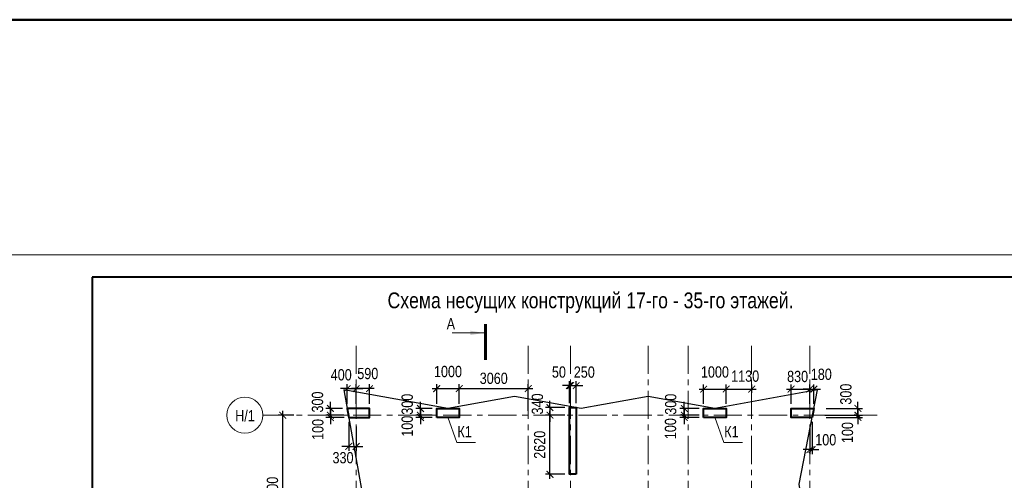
# Model space of a CAD drawing. Header units: inches. Extents: x -7218622 to -7066149, y 5758361 to 6202306.
# Tile 39 of 40: x -7167589 to -7123920, y 5987340 to 6007781. Entities that reach past the tile are written whole.
import ezdxf
from ezdxf.enums import TextEntityAlignment as Align

# ---------------------------------------------------------------- set-up
doc = ezdxf.new("R2010")
doc.units = ezdxf.units.IN
doc.header["$LTSCALE"] = 1000
doc.header["$MEASUREMENT"] = 0
doc.linetypes.add('CENTER', pattern=[2, 1.25, -0.25, 0.25, -0.25])
for name, color, linetype, lineweight in [('СК-043-С-ПИЛОНЫ', 5, 'Continuous', 40), ('СК-050-П(литы перекрытия)', 3, 'Continuous', 30), ('СК-100-О(си)', 7, 'CENTER', 15), ('СК-110-О-РАЗМЕРЫ', 7, 'Continuous', 15), ('СК-200-Р(амка)', 7, 'Continuous', 40), ('СК-210-Р-РАМКА ЛИНИИ ТОНКИЕ', 7, 'Continuous', 15), ('СК-220-Р-РАМКА ТЕКСТ', 7, 'Continuous', 15), ('СК-400-Т(екст)', 7, 'Continuous', 20), ('СК-500-С(ечения)', 5, 'Continuous', 40)]:
    doc.layers.add(name, color=color, linetype=linetype, lineweight=lineweight)
doc.styles.add('ARIAL_annotative', font='arial.ttf', dxfattribs={"width": 0.8, "height": 2.5})
doc.styles.add('RUSS', font='arial.ttf', dxfattribs={"width": 0.8})
doc.dimstyles.new('100-200', dxfattribs={"dimscale": 0, "dimtxt": 500, "dimasz": 300, "dimexe": 200, "dimexo": 200, "dimgap": 200, "dimtad": 1, "dimdec": 0, "dimzin": 0, "dimdsep": 46, "dimtxsty": 'RUSS', "dimblk": 'ARCHTICK', "dimcen": 0.096, "dimdle": 200, "dimclrd": 7, "dimclre": 7, "dimclrt": 256, "dimadec": 0, "dimazin": 0, "dimtfac": 1, "dimtdec": 0, "dimtmove": 2, "dimatfit": 3, "dimldrblk": 'OBLIQUE', "dimfxl": 1, "dimtolj": 1, "dimtzin": 0, "dimarcsym": 0})

# ---------------------------------------------------------------- blocks, each defined once
blk = doc.blocks.new('Сечение')
at = {"layer": 'СК-500-С(ечения)', "linetype": 'Continuous', "lineweight": 15, "ltscale": 100}
blk.add_line((-200, -35), (-200, -735), dxfattribs=at)
at = {"layer": 'СК-500-С(ечения)', "linetype": 'Continuous', "ltscale": 100, "const_width": 70}
blk.add_lwpolyline([(-400, 0), (400, 0)], dxfattribs=at)
at = {"layer": 'СК-500-С(ечения)', "linetype": 'Continuous', "ltscale": 100}
blk.add_solid([(-200, -35), (-250, -335), (-150, -335)], dxfattribs=at)
blk = doc.blocks.new('*U444')
at = {"layer": 'СК-400-Т(екст)', "ltscale": 100, "xscale": 0.01, "yscale": 0.01, "zscale": 0.01, "rotation": 270.0000000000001}
blk.add_blockref('Сечение', (0, -4), dxfattribs=at)
at = {"layer": 'СК-500-С(ечения)', "color": 0, "ltscale": 100, "style": 'ARIAL_annotative', "width": 0.8}
blk.add_attdef('НОМЕР_СЕЧЕНИЯ_1_1(НОМЕР_ЛИСТА)', text='', height=2.5, rotation=270, dxfattribs=at).set_placement((-6.74, -1.23), align=Align.RIGHT)
blk.add_attdef('НОМЕР_СЕЧЕНИЯ_2_1(НОМЕР_ЛИСТА)', text='', height=2.5, rotation=270, dxfattribs=at).set_placement((-7.48, -269.15), align=Align.BOTTOM_LEFT)
blk = doc.blocks.new('_ArchTick')
at = {"color": 0, "linetype": 'ByBlock', "const_width": 0.15}
blk.add_lwpolyline([(-0.5, -0.5), (0.5, 0.5)], dxfattribs=at)
blk = doc.blocks.new('*D55')
at = {"layer": 'Defpoints', "color": 0, "transparency": 16777216}
for p in [(-7155922, 5990228), (-7155228, 5990228), (-7155454, 5983528)]:
    blk.add_point(p, dxfattribs=at)
at = {"layer": 'СК-110-О-РАЗМЕРЫ', "color": 7, "lineweight": -2, "transparency": 16777216}
for p, q in [((-7155428, 5990228), (-7156122, 5990228)), ((-7155922, 5983328), (-7155922, 5990428)), ((-7155654, 5983528), (-7156122, 5983528))]:
    blk.add_line(p, q, dxfattribs=at)
at = {"layer": 'СК-110-О-РАЗМЕРЫ', "color": 7, "lineweight": -2, "transparency": 16777216, "xscale": 300, "yscale": 300, "zscale": 300}
for p, rotation in [((-7155922, 5990228), 90), ((-7155922, 5983528), 270)]:
    blk.add_blockref('_ArchTick', p, dxfattribs=dict(at, rotation=rotation))
at = {"layer": 'СК-110-О-РАЗМЕРЫ', "transparency": 16777216, "insert": (-7156377, 5986878), "char_height": 500, "attachment_point": 5, "rotation": 90, "style": 'RUSS'}
blk.add_mtext('\\A1;6700', dxfattribs=at)
blk = doc.blocks.new('_Oblique')
at = {"color": 0, "linetype": 'ByBlock', "lineweight": -2}
blk.add_line((-0.5, -0.5), (0.5, 0.5), dxfattribs=at)
blk = doc.blocks.new('*D102')
at = {"layer": 'Defpoints', "color": 0, "transparency": 16777216}
for p in [(-7143210, 5990567), (-7144071, 5990228), (-7143210, 5990228)]:
    blk.add_point(p, dxfattribs=at)
at = {"layer": 'СК-110-О-РАЗМЕРЫ', "color": 7, "lineweight": -2, "transparency": 16777216}
for p, q in [((-7143410, 5990567), (-7144271, 5990567)), ((-7144071, 5990567), (-7144071, 5990867)), ((-7144071, 5990567), (-7144071, 5990228)), ((-7143410, 5990228), (-7144271, 5990228)), ((-7144071, 5990228), (-7144071, 5989928))]:
    blk.add_line(p, q, dxfattribs=at)
at = {"layer": 'СК-110-О-РАЗМЕРЫ', "color": 7, "lineweight": -2, "transparency": 16777216, "xscale": 300, "yscale": 300, "zscale": 300}
for p, rotation in [((-7144071, 5990567), 270), ((-7144071, 5990228), 90)]:
    blk.add_blockref('_ArchTick', p, dxfattribs=dict(at, rotation=rotation))
at = {"layer": 'СК-110-О-РАЗМЕРЫ', "transparency": 16777216, "insert": (-7144626, 5990728), "char_height": 500, "attachment_point": 5, "rotation": 90, "style": 'RUSS'}
blk.add_mtext('\\A1;340', dxfattribs=at)
blk = doc.blocks.new('*D103')
at = {"layer": 'Defpoints', "color": 0, "transparency": 16777216}
for p in [(-7144070, 5990228), (-7143210, 5990228), (-7143210, 5987607)]:
    blk.add_point(p, dxfattribs=at)
at = {"layer": 'СК-110-О-РАЗМЕРЫ', "color": 7, "lineweight": -2, "transparency": 16777216}
for p, q in [((-7143410, 5990228), (-7144270, 5990228)), ((-7144070, 5987407), (-7144070, 5990428)), ((-7143410, 5987607), (-7144270, 5987607))]:
    blk.add_line(p, q, dxfattribs=at)
at = {"layer": 'СК-110-О-РАЗМЕРЫ', "color": 7, "lineweight": -2, "transparency": 16777216, "xscale": 300, "yscale": 300, "zscale": 300}
for p, rotation in [((-7144070, 5990228), 90), ((-7144070, 5987607), 270)]:
    blk.add_blockref('_ArchTick', p, dxfattribs=dict(at, rotation=rotation))
at = {"layer": 'СК-110-О-РАЗМЕРЫ', "transparency": 16777216, "insert": (-7144526, 5988917), "char_height": 500, "attachment_point": 5, "rotation": 90, "style": 'RUSS'}
blk.add_mtext('\\A1;2620', dxfattribs=at)
blk = doc.blocks.new('*D108')
at = {"layer": 'Defpoints', "color": 0, "transparency": 16777216}
for p in [(-7142910, 5991543), (-7143160, 5990567), (-7142910, 5990567)]:
    blk.add_point(p, dxfattribs=at)
at = {"layer": 'СК-110-О-РАЗМЕРЫ', "color": 7, "lineweight": -2, "transparency": 16777216}
for p, q in [((-7143160, 5991543), (-7143460, 5991543)), ((-7143160, 5990767), (-7143160, 5991743)), ((-7143160, 5991543), (-7142910, 5991543)), ((-7142910, 5990767), (-7142910, 5991743)), ((-7142910, 5991543), (-7142610, 5991543))]:
    blk.add_line(p, q, dxfattribs=at)
at = {"layer": 'СК-110-О-РАЗМЕРЫ', "color": 7, "lineweight": -2, "transparency": 16777216, "xscale": 300, "yscale": 300, "zscale": 300}
blk.add_blockref('_ArchTick', (-7143160, 5991543), dxfattribs=at)
at = {"layer": 'СК-110-О-РАЗМЕРЫ', "color": 7, "lineweight": -2, "transparency": 16777216, "xscale": 300, "yscale": 300, "zscale": 300, "rotation": 180}
blk.add_blockref('_ArchTick', (-7142910, 5991543), dxfattribs=at)
at = {"layer": 'СК-110-О-РАЗМЕРЫ', "transparency": 16777216, "insert": (-7142548, 5992139), "char_height": 500, "attachment_point": 5, "style": 'RUSS'}
blk.add_mtext('\\A1;250', dxfattribs=at)
blk = doc.blocks.new('*D115')
at = {"layer": 'Defpoints', "color": 0, "transparency": 16777216}
for p in [(-7148095, 5991408), (-7149095, 5990528), (-7148095, 5990528)]:
    blk.add_point(p, dxfattribs=at)
at = {"layer": 'СК-110-О-РАЗМЕРЫ', "color": 7, "lineweight": -2, "transparency": 16777216}
for p, q in [((-7149095, 5990728), (-7149095, 5991608)), ((-7148095, 5990728), (-7148095, 5991608)), ((-7149295, 5991408), (-7147895, 5991408))]:
    blk.add_line(p, q, dxfattribs=at)
at = {"layer": 'СК-110-О-РАЗМЕРЫ', "color": 7, "lineweight": -2, "transparency": 16777216, "xscale": 300, "yscale": 300, "zscale": 300, "rotation": 180}
blk.add_blockref('_ArchTick', (-7149095, 5991408), dxfattribs=at)
at = {"layer": 'СК-110-О-РАЗМЕРЫ', "color": 7, "lineweight": -2, "transparency": 16777216, "xscale": 300, "yscale": 300, "zscale": 300}
blk.add_blockref('_ArchTick', (-7148095, 5991408), dxfattribs=at)
at = {"layer": 'СК-110-О-РАЗМЕРЫ', "transparency": 16777216, "insert": (-7148595, 5992164), "char_height": 500, "attachment_point": 5, "style": 'RUSS'}
blk.add_mtext('\\A1;1000', dxfattribs=at)
blk = doc.blocks.new('*D116')
at = {"layer": 'Defpoints', "color": 0, "transparency": 16777216}
for p in [(-7136255, 5991388), (-7137255, 5990528), (-7136255, 5990528)]:
    blk.add_point(p, dxfattribs=at)
at = {"layer": 'СК-110-О-РАЗМЕРЫ', "color": 7, "lineweight": -2, "transparency": 16777216}
for p, q in [((-7137255, 5990728), (-7137255, 5991588)), ((-7136255, 5990728), (-7136255, 5991588)), ((-7137455, 5991388), (-7136055, 5991388))]:
    blk.add_line(p, q, dxfattribs=at)
at = {"layer": 'СК-110-О-РАЗМЕРЫ', "color": 7, "lineweight": -2, "transparency": 16777216, "xscale": 300, "yscale": 300, "zscale": 300, "rotation": 180}
blk.add_blockref('_ArchTick', (-7137255, 5991388), dxfattribs=at)
at = {"layer": 'СК-110-О-РАЗМЕРЫ', "color": 7, "lineweight": -2, "transparency": 16777216, "xscale": 300, "yscale": 300, "zscale": 300}
blk.add_blockref('_ArchTick', (-7136255, 5991388), dxfattribs=at)
at = {"layer": 'СК-110-О-РАЗМЕРЫ', "transparency": 16777216, "insert": (-7136755, 5992144), "char_height": 500, "attachment_point": 5, "style": 'RUSS'}
blk.add_mtext('\\A1;1000', dxfattribs=at)
blk = doc.blocks.new('*D117')
at = {"layer": 'Defpoints', "color": 0, "transparency": 16777216}
for p in [(-7135125, 5991388), (-7135125, 5991022), (-7136255, 5990528)]:
    blk.add_point(p, dxfattribs=at)
at = {"layer": 'СК-110-О-РАЗМЕРЫ', "color": 7, "lineweight": -2, "transparency": 16777216}
for p, q in [((-7136255, 5990728), (-7136255, 5991588)), ((-7135125, 5991222), (-7135125, 5991588)), ((-7136455, 5991388), (-7134925, 5991388))]:
    blk.add_line(p, q, dxfattribs=at)
at = {"layer": 'СК-110-О-РАЗМЕРЫ', "color": 7, "lineweight": -2, "transparency": 16777216, "xscale": 300, "yscale": 300, "zscale": 300, "rotation": 180}
blk.add_blockref('_ArchTick', (-7136255, 5991388), dxfattribs=at)
at = {"layer": 'СК-110-О-РАЗМЕРЫ', "color": 7, "lineweight": -2, "transparency": 16777216, "xscale": 300, "yscale": 300, "zscale": 300}
blk.add_blockref('_ArchTick', (-7135125, 5991388), dxfattribs=at)
at = {"layer": 'СК-110-О-РАЗМЕРЫ', "transparency": 16777216, "insert": (-7135413, 5991960), "char_height": 500, "attachment_point": 5, "style": 'RUSS'}
blk.add_mtext('\\A1;1130', dxfattribs=at)
blk = doc.blocks.new('*D118')
at = {"layer": 'Defpoints', "color": 0, "transparency": 16777216}
for p in [(-7152666, 5991408), (-7152666, 5991157), (-7152075, 5990528)]:
    blk.add_point(p, dxfattribs=at)
at = {"layer": 'СК-110-О-РАЗМЕРЫ', "color": 7, "lineweight": -2, "transparency": 16777216}
for p, q in [((-7152666, 5991357), (-7152666, 5991608)), ((-7152075, 5990728), (-7152075, 5991608)), ((-7151875, 5991408), (-7152866, 5991408))]:
    blk.add_line(p, q, dxfattribs=at)
at = {"layer": 'СК-110-О-РАЗМЕРЫ', "color": 7, "lineweight": -2, "transparency": 16777216, "xscale": 300, "yscale": 300, "zscale": 300, "rotation": 180}
blk.add_blockref('_ArchTick', (-7152666, 5991408), dxfattribs=at)
at = {"layer": 'СК-110-О-РАЗМЕРЫ', "color": 7, "lineweight": -2, "transparency": 16777216, "xscale": 300, "yscale": 300, "zscale": 300}
blk.add_blockref('_ArchTick', (-7152075, 5991408), dxfattribs=at)
at = {"layer": 'СК-110-О-РАЗМЕРЫ', "transparency": 16777216, "insert": (-7152151, 5992075), "char_height": 500, "attachment_point": 5, "style": 'RUSS'}
blk.add_mtext('\\A1;590', dxfattribs=at)
blk = doc.blocks.new('*D119')
at = {"layer": 'Defpoints', "color": 0, "transparency": 16777216}
for p in [(-7153808, 5990228), (-7153069, 5990528), (-7153015, 5990228)]:
    blk.add_point(p, dxfattribs=at)
at = {"layer": 'СК-110-О-РАЗМЕРЫ', "color": 7, "lineweight": -2, "transparency": 16777216}
for p, q in [((-7153808, 5990528), (-7153808, 5990828)), ((-7153269, 5990528), (-7154008, 5990528)), ((-7153215, 5990228), (-7154008, 5990228)), ((-7153808, 5990528), (-7153808, 5990228)), ((-7153808, 5990228), (-7153808, 5989928))]:
    blk.add_line(p, q, dxfattribs=at)
at = {"layer": 'СК-110-О-РАЗМЕРЫ', "color": 7, "lineweight": -2, "transparency": 16777216, "xscale": 300, "yscale": 300, "zscale": 300}
for p, rotation in [((-7153808, 5990528), 270), ((-7153808, 5990228), 90)]:
    blk.add_blockref('_ArchTick', p, dxfattribs=dict(at, rotation=rotation))
at = {"layer": 'СК-110-О-РАЗМЕРЫ', "transparency": 16777216, "insert": (-7154379, 5990814), "char_height": 500, "attachment_point": 5, "rotation": 90, "style": 'RUSS'}
blk.add_mtext('\\A1;300', dxfattribs=at)
blk = doc.blocks.new('*D120')
at = {"layer": 'Defpoints', "color": 0, "transparency": 16777216}
for p in [(-7153808, 5990228), (-7153359, 5990228), (-7152997, 5990128)]:
    blk.add_point(p, dxfattribs=at)
at = {"layer": 'СК-110-О-РАЗМЕРЫ', "color": 7, "lineweight": -2, "transparency": 16777216}
for p, q in [((-7153559, 5990228), (-7154008, 5990228)), ((-7153808, 5990228), (-7153808, 5990528)), ((-7153808, 5990128), (-7153808, 5990228)), ((-7153197, 5990128), (-7154008, 5990128)), ((-7153808, 5990128), (-7153808, 5989828))]:
    blk.add_line(p, q, dxfattribs=at)
at = {"layer": 'СК-110-О-РАЗМЕРЫ', "color": 7, "lineweight": -2, "transparency": 16777216, "xscale": 300, "yscale": 300, "zscale": 300}
for p, rotation in [((-7153808, 5990228), 270), ((-7153808, 5990128), 90)]:
    blk.add_blockref('_ArchTick', p, dxfattribs=dict(at, rotation=rotation))
at = {"layer": 'СК-110-О-РАЗМЕРЫ', "transparency": 16777216, "insert": (-7154365, 5989596), "char_height": 500, "attachment_point": 5, "rotation": 90, "style": 'RUSS'}
blk.add_mtext('\\A1;100', dxfattribs=at)
blk = doc.blocks.new('*D121')
at = {"layer": 'Defpoints', "color": 0, "transparency": 16777216}
for p in [(-7132545, 5991388), (-7133375, 5990528), (-7132545, 5990528)]:
    blk.add_point(p, dxfattribs=at)
at = {"layer": 'СК-110-О-РАЗМЕРЫ', "color": 7, "lineweight": -2, "transparency": 16777216}
for p, q in [((-7133375, 5990728), (-7133375, 5991588)), ((-7132545, 5990728), (-7132545, 5991588)), ((-7133575, 5991388), (-7132345, 5991388))]:
    blk.add_line(p, q, dxfattribs=at)
at = {"layer": 'СК-110-О-РАЗМЕРЫ', "color": 7, "lineweight": -2, "transparency": 16777216, "xscale": 300, "yscale": 300, "zscale": 300, "rotation": 180}
blk.add_blockref('_ArchTick', (-7133375, 5991388), dxfattribs=at)
at = {"layer": 'СК-110-О-РАЗМЕРЫ', "color": 7, "lineweight": -2, "transparency": 16777216, "xscale": 300, "yscale": 300, "zscale": 300}
blk.add_blockref('_ArchTick', (-7132545, 5991388), dxfattribs=at)
at = {"layer": 'СК-110-О-РАЗМЕРЫ', "transparency": 16777216, "insert": (-7133088, 5991945), "char_height": 500, "attachment_point": 5, "style": 'RUSS'}
blk.add_mtext('\\A1;830', dxfattribs=at)
blk = doc.blocks.new('*D128')
at = {"layer": 'Defpoints', "color": 0, "transparency": 16777216}
for p in [(-7145035, 5991408), (-7148095, 5990528), (-7145035, 5990228)]:
    blk.add_point(p, dxfattribs=at)
at = {"layer": 'СК-110-О-РАЗМЕРЫ', "color": 7, "lineweight": -2, "transparency": 16777216}
for p, q in [((-7148095, 5990728), (-7148095, 5991608)), ((-7145035, 5990428), (-7145035, 5991608)), ((-7148295, 5991408), (-7144835, 5991408))]:
    blk.add_line(p, q, dxfattribs=at)
at = {"layer": 'СК-110-О-РАЗМЕРЫ', "color": 7, "lineweight": -2, "transparency": 16777216, "xscale": 300, "yscale": 300, "zscale": 300, "rotation": 180}
blk.add_blockref('_ArchTick', (-7148095, 5991408), dxfattribs=at)
at = {"layer": 'СК-110-О-РАЗМЕРЫ', "color": 7, "lineweight": -2, "transparency": 16777216, "xscale": 300, "yscale": 300, "zscale": 300}
blk.add_blockref('_ArchTick', (-7145035, 5991408), dxfattribs=at)
at = {"layer": 'СК-110-О-РАЗМЕРЫ', "transparency": 16777216, "insert": (-7146565, 5991863), "char_height": 500, "attachment_point": 5, "style": 'RUSS'}
blk.add_mtext('\\A1;3060', dxfattribs=at)
blk = doc.blocks.new('*D445')
at = {"layer": 'Defpoints', "color": 0, "transparency": 16777216}
for p in [(-7143160, 5991543), (-7143160, 5991543), (-7143210, 5990567)]:
    blk.add_point(p, dxfattribs=at)
at = {"layer": 'СК-110-О-РАЗМЕРЫ', "color": 7, "lineweight": -2, "transparency": 16777216}
for p, q in [((-7143210, 5991543), (-7143510, 5991543)), ((-7143210, 5990767), (-7143210, 5991743)), ((-7143210, 5991543), (-7143160, 5991543)), ((-7143160, 5991543), (-7142860, 5991543))]:
    blk.add_line(p, q, dxfattribs=at)
at = {"layer": 'СК-110-О-РАЗМЕРЫ', "color": 7, "lineweight": -2, "transparency": 16777216, "xscale": 300, "yscale": 300, "zscale": 300}
blk.add_blockref('_ArchTick', (-7143210, 5991543), dxfattribs=at)
at = {"layer": 'СК-110-О-РАЗМЕРЫ', "color": 7, "lineweight": -2, "transparency": 16777216, "xscale": 300, "yscale": 300, "zscale": 300, "rotation": 180}
blk.add_blockref('_ArchTick', (-7143160, 5991543), dxfattribs=at)
at = {"layer": 'СК-110-О-РАЗМЕРЫ', "transparency": 16777216, "insert": (-7143674, 5992141), "char_height": 500, "attachment_point": 5, "style": 'RUSS'}
blk.add_mtext('\\A1;50', dxfattribs=at)
blk = doc.blocks.new('*D508')
at = {"layer": 'Defpoints', "color": 0, "transparency": 16777216}
for p in [(-7138113, 5990228), (-7137255, 5990528), (-7137255, 5990228)]:
    blk.add_point(p, dxfattribs=at)
at = {"layer": 'СК-110-О-РАЗМЕРЫ', "color": 7, "lineweight": -2, "transparency": 16777216}
for p, q in [((-7138113, 5990528), (-7138113, 5990828)), ((-7137455, 5990528), (-7138313, 5990528)), ((-7137455, 5990228), (-7138313, 5990228)), ((-7138113, 5990528), (-7138113, 5990228)), ((-7138113, 5990228), (-7138113, 5989928))]:
    blk.add_line(p, q, dxfattribs=at)
at = {"layer": 'СК-110-О-РАЗМЕРЫ', "color": 7, "lineweight": -2, "transparency": 16777216, "xscale": 300, "yscale": 300, "zscale": 300}
for p, rotation in [((-7138113, 5990528), 270), ((-7138113, 5990228), 90)]:
    blk.add_blockref('_ArchTick', p, dxfattribs=dict(at, rotation=rotation))
at = {"layer": 'СК-110-О-РАЗМЕРЫ', "transparency": 16777216, "insert": (-7138714, 5990718), "char_height": 500, "attachment_point": 5, "rotation": 90, "style": 'RUSS'}
blk.add_mtext('\\A1;300', dxfattribs=at)
blk = doc.blocks.new('*D509')
at = {"layer": 'Defpoints', "color": 0, "transparency": 16777216}
for p in [(-7138113, 5990228), (-7137255, 5990228), (-7137255, 5990128)]:
    blk.add_point(p, dxfattribs=at)
at = {"layer": 'СК-110-О-РАЗМЕРЫ', "color": 7, "lineweight": -2, "transparency": 16777216}
for p, q in [((-7137455, 5990228), (-7138313, 5990228)), ((-7138113, 5990228), (-7138113, 5990528)), ((-7138113, 5990128), (-7138113, 5990228)), ((-7137455, 5990128), (-7138313, 5990128)), ((-7138113, 5990128), (-7138113, 5989828))]:
    blk.add_line(p, q, dxfattribs=at)
at = {"layer": 'СК-110-О-РАЗМЕРЫ', "color": 7, "lineweight": -2, "transparency": 16777216, "xscale": 300, "yscale": 300, "zscale": 300}
for p, rotation in [((-7138113, 5990228), 270), ((-7138113, 5990128), 90)]:
    blk.add_blockref('_ArchTick', p, dxfattribs=dict(at, rotation=rotation))
at = {"layer": 'СК-110-О-РАЗМЕРЫ', "transparency": 16777216, "insert": (-7138723, 5989632), "char_height": 500, "attachment_point": 5, "rotation": 90, "style": 'RUSS'}
blk.add_mtext('\\A1;100', dxfattribs=at)
blk = doc.blocks.new('*D510')
at = {"layer": 'Defpoints', "color": 0, "transparency": 16777216}
for p in [(-7132365, 5991389), (-7132545, 5990528), (-7132365, 5990528)]:
    blk.add_point(p, dxfattribs=at)
at = {"layer": 'СК-110-О-РАЗМЕРЫ', "color": 7, "lineweight": -2, "transparency": 16777216}
for p, q in [((-7132545, 5990728), (-7132545, 5991589)), ((-7132365, 5990728), (-7132365, 5991589)), ((-7132545, 5991389), (-7132845, 5991389)), ((-7132545, 5991389), (-7132365, 5991389)), ((-7132365, 5991389), (-7132065, 5991389))]:
    blk.add_line(p, q, dxfattribs=at)
at = {"layer": 'СК-110-О-РАЗМЕРЫ', "color": 7, "lineweight": -2, "transparency": 16777216, "xscale": 300, "yscale": 300, "zscale": 300}
blk.add_blockref('_ArchTick', (-7132545, 5991389), dxfattribs=at)
at = {"layer": 'СК-110-О-РАЗМЕРЫ', "color": 7, "lineweight": -2, "transparency": 16777216, "xscale": 300, "yscale": 300, "zscale": 300, "rotation": 180}
blk.add_blockref('_ArchTick', (-7132365, 5991389), dxfattribs=at)
at = {"layer": 'СК-110-О-РАЗМЕРЫ', "transparency": 16777216, "insert": (-7132037, 5992042), "char_height": 500, "attachment_point": 5, "style": 'RUSS'}
blk.add_mtext('\\A1;180', dxfattribs=at)
blk = doc.blocks.new('*D511')
at = {"layer": 'Defpoints', "color": 0, "transparency": 16777216}
for p in [(-7152666, 5991408), (-7153065, 5990528), (-7152666, 5990528)]:
    blk.add_point(p, dxfattribs=at)
at = {"layer": 'СК-110-О-РАЗМЕРЫ', "color": 7, "lineweight": -2, "transparency": 16777216}
for p, q in [((-7153065, 5990728), (-7153065, 5991608)), ((-7152666, 5990728), (-7152666, 5991608)), ((-7153065, 5991408), (-7153365, 5991408)), ((-7153065, 5991408), (-7152666, 5991408)), ((-7152666, 5991408), (-7152366, 5991408))]:
    blk.add_line(p, q, dxfattribs=at)
at = {"layer": 'СК-110-О-РАЗМЕРЫ', "color": 7, "lineweight": -2, "transparency": 16777216, "xscale": 300, "yscale": 300, "zscale": 300}
blk.add_blockref('_ArchTick', (-7153065, 5991408), dxfattribs=at)
at = {"layer": 'СК-110-О-РАЗМЕРЫ', "color": 7, "lineweight": -2, "transparency": 16777216, "xscale": 300, "yscale": 300, "zscale": 300, "rotation": 180}
blk.add_blockref('_ArchTick', (-7152666, 5991408), dxfattribs=at)
at = {"layer": 'СК-110-О-РАЗМЕРЫ', "transparency": 16777216, "insert": (-7153329, 5992020), "char_height": 500, "attachment_point": 5, "style": 'RUSS'}
blk.add_mtext('\\A1;400', dxfattribs=at)
blk = doc.blocks.new('*D512')
at = {"layer": 'Defpoints', "color": 0, "transparency": 16777216}
for p in [(-7149813, 5990228), (-7149098, 5990228), (-7149095, 5990528)]:
    blk.add_point(p, dxfattribs=at)
at = {"layer": 'СК-110-О-РАЗМЕРЫ', "color": 7, "lineweight": -2, "transparency": 16777216}
for p, q in [((-7149813, 5990528), (-7149813, 5990828)), ((-7149295, 5990528), (-7150013, 5990528)), ((-7149298, 5990228), (-7150013, 5990228)), ((-7149813, 5990528), (-7149813, 5990228)), ((-7149813, 5990228), (-7149813, 5989928))]:
    blk.add_line(p, q, dxfattribs=at)
at = {"layer": 'СК-110-О-РАЗМЕРЫ', "color": 7, "lineweight": -2, "transparency": 16777216, "xscale": 300, "yscale": 300, "zscale": 300}
for p, rotation in [((-7149813, 5990528), 270), ((-7149813, 5990228), 90)]:
    blk.add_blockref('_ArchTick', p, dxfattribs=dict(at, rotation=rotation))
at = {"layer": 'СК-110-О-РАЗМЕРЫ', "transparency": 16777216, "insert": (-7150399, 5990715), "char_height": 500, "attachment_point": 5, "rotation": 90, "style": 'RUSS'}
blk.add_mtext('\\A1;300', dxfattribs=at)
blk = doc.blocks.new('*D515')
at = {"layer": 'Defpoints', "color": 0, "transparency": 16777216}
for p in [(-7149813, 5990228), (-7149098, 5990228), (-7149095, 5990128)]:
    blk.add_point(p, dxfattribs=at)
at = {"layer": 'СК-110-О-РАЗМЕРЫ', "color": 7, "lineweight": -2, "transparency": 16777216}
for p, q in [((-7149298, 5990228), (-7150013, 5990228)), ((-7149813, 5990228), (-7149813, 5990528)), ((-7149813, 5990128), (-7149813, 5990228)), ((-7149295, 5990128), (-7150013, 5990128)), ((-7149813, 5990128), (-7149813, 5989828))]:
    blk.add_line(p, q, dxfattribs=at)
at = {"layer": 'СК-110-О-РАЗМЕРЫ', "color": 7, "lineweight": -2, "transparency": 16777216, "xscale": 300, "yscale": 300, "zscale": 300}
for p, rotation in [((-7149813, 5990228), 270), ((-7149813, 5990128), 90)]:
    blk.add_blockref('_ArchTick', p, dxfattribs=dict(at, rotation=rotation))
at = {"layer": 'СК-110-О-РАЗМЕРЫ', "transparency": 16777216, "insert": (-7150399, 5989741), "char_height": 500, "attachment_point": 5, "rotation": 90, "style": 'RUSS'}
blk.add_mtext('\\A1;100', dxfattribs=at)
blk = doc.blocks.new('*D516')
at = {"layer": 'Defpoints', "color": 0, "transparency": 16777216}
for p in [(-7152995, 5990128), (-7152666, 5989927), (-7152666, 5988842)]:
    blk.add_point(p, dxfattribs=at)
at = {"layer": 'СК-110-О-РАЗМЕРЫ', "color": 7, "lineweight": -2, "transparency": 16777216}
for p, q in [((-7152995, 5989928), (-7152995, 5988642)), ((-7152666, 5989727), (-7152666, 5988642)), ((-7152995, 5988842), (-7153295, 5988842)), ((-7152995, 5988842), (-7152666, 5988842)), ((-7152666, 5988842), (-7152366, 5988842))]:
    blk.add_line(p, q, dxfattribs=at)
at = {"layer": 'СК-110-О-РАЗМЕРЫ', "color": 7, "lineweight": -2, "transparency": 16777216, "xscale": 300, "yscale": 300, "zscale": 300}
blk.add_blockref('_ArchTick', (-7152995, 5988842), dxfattribs=at)
at = {"layer": 'СК-110-О-РАЗМЕРЫ', "color": 7, "lineweight": -2, "transparency": 16777216, "xscale": 300, "yscale": 300, "zscale": 300, "rotation": 180}
blk.add_blockref('_ArchTick', (-7152666, 5988842), dxfattribs=at)
at = {"layer": 'СК-110-О-РАЗМЕРЫ', "transparency": 16777216, "insert": (-7153249, 5988341), "char_height": 500, "attachment_point": 5, "style": 'RUSS'}
blk.add_mtext('\\A1;330', dxfattribs=at)
blk = doc.blocks.new('*D517')
at = {"layer": 'Defpoints', "color": 0, "transparency": 16777216}
for p in [(-7132545, 5989925), (-7132445, 5990128), (-7132545, 5988703)]:
    blk.add_point(p, dxfattribs=at)
at = {"layer": 'СК-110-О-РАЗМЕРЫ', "color": 7, "lineweight": -2, "transparency": 16777216}
for p, q in [((-7132545, 5989725), (-7132545, 5988503)), ((-7132445, 5989928), (-7132445, 5988503)), ((-7132545, 5988703), (-7132845, 5988703)), ((-7132445, 5988703), (-7132545, 5988703)), ((-7132445, 5988703), (-7132145, 5988703))]:
    blk.add_line(p, q, dxfattribs=at)
at = {"layer": 'СК-110-О-РАЗМЕРЫ', "color": 7, "lineweight": -2, "transparency": 16777216, "xscale": 300, "yscale": 300, "zscale": 300}
blk.add_blockref('_ArchTick', (-7132545, 5988703), dxfattribs=at)
at = {"layer": 'СК-110-О-РАЗМЕРЫ', "color": 7, "lineweight": -2, "transparency": 16777216, "xscale": 300, "yscale": 300, "zscale": 300, "rotation": 180}
blk.add_blockref('_ArchTick', (-7132445, 5988703), dxfattribs=at)
at = {"layer": 'СК-110-О-РАЗМЕРЫ', "transparency": 16777216, "insert": (-7131840, 5989137), "char_height": 500, "attachment_point": 5, "style": 'RUSS'}
blk.add_mtext('\\A1;100', dxfattribs=at)
blk = doc.blocks.new('*D513')
at = {"layer": 'Defpoints', "color": 0, "transparency": 16777216}
for p in [(-7132079, 5990228), (-7132020, 5990528), (-7130412, 5990228)]:
    blk.add_point(p, dxfattribs=at)
at = {"layer": 'СК-110-О-РАЗМЕРЫ', "color": 7, "lineweight": -2, "transparency": 16777216}
for p, q in [((-7130412, 5990528), (-7130412, 5990828)), ((-7131879, 5990228), (-7130212, 5990228)), ((-7131820, 5990528), (-7130212, 5990528)), ((-7130412, 5990528), (-7130412, 5990228)), ((-7130412, 5990228), (-7130412, 5989928))]:
    blk.add_line(p, q, dxfattribs=at)
at = {"layer": 'СК-110-О-РАЗМЕРЫ', "color": 7, "lineweight": -2, "transparency": 16777216, "xscale": 300, "yscale": 300, "zscale": 300}
for p, rotation in [((-7130412, 5990528), 270), ((-7130412, 5990228), 90)]:
    blk.add_blockref('_ArchTick', p, dxfattribs=dict(at, rotation=rotation))
at = {"layer": 'СК-110-О-РАЗМЕРЫ', "transparency": 16777216, "insert": (-7130945, 5991163), "char_height": 500, "attachment_point": 5, "rotation": 90, "style": 'RUSS'}
blk.add_mtext('\\A1;300', dxfattribs=at)
blk = doc.blocks.new('*D514')
at = {"layer": 'Defpoints', "color": 0, "transparency": 16777216}
for p in [(-7132079, 5990228), (-7130412, 5990228), (-7132020, 5990128)]:
    blk.add_point(p, dxfattribs=at)
at = {"layer": 'СК-110-О-РАЗМЕРЫ', "color": 7, "lineweight": -2, "transparency": 16777216}
for p, q in [((-7131879, 5990228), (-7130212, 5990228)), ((-7130412, 5990228), (-7130412, 5990528)), ((-7130412, 5990128), (-7130412, 5990228)), ((-7131820, 5990128), (-7130212, 5990128)), ((-7130412, 5990128), (-7130412, 5989828))]:
    blk.add_line(p, q, dxfattribs=at)
at = {"layer": 'СК-110-О-РАЗМЕРЫ', "color": 7, "lineweight": -2, "transparency": 16777216, "xscale": 300, "yscale": 300, "zscale": 300}
for p, rotation in [((-7130412, 5990228), 270), ((-7130412, 5990128), 90)]:
    blk.add_blockref('_ArchTick', p, dxfattribs=dict(at, rotation=rotation))
at = {"layer": 'СК-110-О-РАЗМЕРЫ', "transparency": 16777216, "insert": (-7130875, 5989458), "char_height": 500, "attachment_point": 5, "rotation": 90, "style": 'RUSS'}
blk.add_mtext('\\A1;100', dxfattribs=at)

msp = doc.modelspace()

# ---------------------------------------------------------------- linework, layer by layer
at = {"layer": 'СК-043-С-ПИЛОНЫ', "color": 4}
msp.add_lwpolyline([(-7142910.4, 5987607.3), (-7143210.4, 5987607.3), (-7143210.4, 5990567.2), (-7142910.4, 5990567.2)], close=True, dxfattribs=at)
at = {"layer": 'СК-043-С-ПИЛОНЫ'}
for points in [[(-7152997.4, 5990127.6), (-7152075.3, 5990127.6), (-7152075.3, 5990527.6), (-7153069.3, 5990527.6)], [(-7149095.1, 5990127.6), (-7149095.1, 5990527.6), (-7148095.1, 5990527.6), (-7148095.1, 5990127.6)], [(-7137255.1, 5990127.5), (-7137255.1, 5990527.5), (-7136255.1, 5990527.5), (-7136255.1, 5990127.5)], [(-7132442, 5990127.6), (-7133374.8, 5990127.6), (-7133374.8, 5990527.6), (-7132362.4, 5990527.6)]]:
    msp.add_lwpolyline(points, close=True, dxfattribs=at)
at = {"layer": 'СК-050-П(литы перекрытия)'}
msp.add_lwpolyline([(-7135485.7, 5969892.5), (-7135485.7, 5972592.5), (-7132887, 5972592.5), (-7132491.3, 5975467.1), (-7133021.1, 5979315.7), (-7132491.3, 5983719.5), (-7133022.1, 5987170.1), (-7132201.7, 5991350.9), (-7136761.6, 5990530), (-7139721.6, 5991060), (-7142680.3, 5990530), (-7145641.6, 5991060), (-7148601.6, 5990530), (-7153217.5, 5991351.9), (-7152393.7, 5986769.5), (-7152924.2, 5983116.5), (-7152394.2, 5979317.1), (-7152924.3, 5975468), (-7152394.2, 5971617.4), (-7152924.1, 5967967.5), (-7152394.1, 5964317.5), (-7152924.1, 5960666.7), (-7152394, 5957016.8)], dxfattribs=at)
at = {"layer": 'СК-100-О(си)', "linetype": 'CENTER'}
for p, q in [((-7152665.7, 5993311.8), (-7152665.7, 5941805.6)), ((-7145035.4, 5993311.8), (-7145035.4, 5941805.6)), ((-7143160.4, 5993311.8), (-7143160.4, 5941805.6)), ((-7139710.3, 5993311.8), (-7139710.3, 5941805.6)), ((-7137935.3, 5993311.8), (-7137935.3, 5941805.6)), ((-7135125.3, 5993311.8), (-7135125.3, 5941805.6)), ((-7132545.3, 5993311.8), (-7132545.3, 5941805.6)), ((-7156805.8, 5990227.6), (-7129480.8, 5990227.6))]:
    msp.add_line(p, q, dxfattribs=at)
at = {"layer": 'СК-100-О(си)', "linetype": 'Continuous'}
msp.add_circle((-7157605.8, 5990227.6), 800, dxfattribs=at)
at = {"layer": 'СК-110-О-РАЗМЕРЫ', "color": 1, "lineweight": 50}
msp.add_lwpolyline([(-7218621.7, 5758360.8), (-7066148.7, 5758360.8), (-7066148.7, 6007780.6), (-7218621.7, 6007780.6)], close=True, dxfattribs=at)
at = {"layer": 'СК-200-Р(амка)'}
for p, q in [((-7085381.5, 5996350.2), (-7164381.5, 5996350.2)), ((-7164381.5, 5996350.2), (-7164381.5, 5938950.2))]:
    msp.add_line(p, q, dxfattribs=at)
at = {"layer": 'СК-210-Р-РАМКА ЛИНИИ ТОНКИЕ'}
msp.add_line((-7168381.5, 5997350.2), (-7084381.5, 5997350.2), dxfattribs=at)
at = {"layer": 'СК-400-Т(екст)'}
for p, q in [((-7148197.1, 5989014.8), (-7148594.8, 5990135.3)), ((-7136364.1, 5989014.8), (-7136761.8, 5990135.3)), ((-7147371.1, 5989014.8), (-7148197.1, 5989014.8)), ((-7135538.1, 5989014.8), (-7136364.1, 5989014.8))]:
    msp.add_line(p, q, dxfattribs=at)

# ---------------------------------------------------------------- block references
at = {"layer": 'СК-500-С(ечения)'}
ref = msp.add_blockref('*U444', (-7146932.2, 5994281.3), dxfattribs=dict(at, xscale=200, yscale=200, zscale=200, rotation=359.9999385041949))
ref.add_attrib('НОМЕР_СЕЧЕНИЯ_1_1(НОМЕР_ЛИСТА)', 'А', dxfattribs={"color": 0, "ltscale": 100, "height": 500, "style": 'ARIAL_annotative', "width": 0.8}).set_placement((-7148280.1, 5994036), align=Align.RIGHT)

# ---------------------------------------------------------------- texts
at = {"layer": 'СК-220-Р-РАМКА ТЕКСТ', "color": 7, "style": 'RUSS', "width": 0.8}
msp.add_text('Схема несущих конструкций 17-го - 35-го этажей.', height=700, dxfattribs=at).set_placement((-7151275.4, 5994974.9))
at = {"layer": 'СК-400-Т(екст)', "style": 'RUSS', "width": 0.8}
for s, p in [('Н/1', (-7158030.4, 5989955.3)), ('К1', (-7148173.5, 5989247.5)), ('К1', (-7136340.5, 5989247.5))]:
    msp.add_text(s, height=500, dxfattribs=at).set_placement(p)

# ---------------------------------------------------------------- dimensions: what is measured, and where the dimension line sits
at = {"layer": 'СК-110-О-РАЗМЕРЫ'}
for base, p1, p2, picture, middle in [((-7152665.7, 5991408.3), (-7153065.3, 5990527.6), (-7152665.7, 5990527.6), '*D511', (-7153329.4, 5992020.2)), ((-7152665.7, 5991408.3), (-7152075.3, 5990527.6), (-7152665.7, 5991156.8), '*D118', (-7152151.3, 5992075.1)), ((-7143160.4, 5991542.9), (-7143210.4, 5990567.2), (-7143160.4, 5991542.9), '*D445', (-7143674, 5992141.1)), ((-7142910.4, 5991542.5), (-7143160.4, 5990567.2), (-7142910.4, 5990567.2), '*D108', (-7142548.5, 5992139.3)), ((-7132365.2, 5991388.8), (-7132545.3, 5990527.6), (-7132365.2, 5990527.6), '*D510', (-7132037.4, 5992041.7)), ((-7135125.3, 5991388.4), (-7136255.1, 5990527.5), (-7135125.3, 5991022.1), '*D117', (-7135413.3, 5991960.5)), ((-7132545.3397, 5991388.4301), (-7133374.8499, 5990527.578), (-7132545.3397, 5990527.578), '*D121', (-7133088.136, 5991944.8589)), ((-7152665.7, 5988841.9), (-7152995.4, 5990127.6), (-7152665.7, 5989927.3), '*D516', (-7153249.1, 5988341)), ((-7132545.3, 5988702.7), (-7132445, 5990127.6), (-7132545.3, 5989925.3), '*D517', (-7131840.4, 5989137.4))]:
    dim = msp.add_linear_dim(base=base, p1=p1, p2=p2, dimstyle='100-200', override={"dimscale": 1}, dxfattribs=at)
    dim.commit()
    dim.dimension.update_dxf_attribs({"geometry": picture, "text_midpoint": middle, "dimtype": 160})
for base, p1, p2, picture, middle in [((-7148095.1, 5991408.3), (-7149095.1, 5990527.6), (-7148095.1, 5990527.6), '*D115', (-7148595.1, 5992163.6)), ((-7136255.1, 5991388.4), (-7137255.1, 5990527.5), (-7136255.1, 5990527.5), '*D116', (-7136755.1, 5992143.7)), ((-7145035.4, 5991408), (-7148095.1, 5990527.6), (-7145035.4, 5990227.6), '*D128', (-7146565.2, 5991863.4))]:
    dim = msp.add_linear_dim(base=base, p1=p1, p2=p2, dimstyle='100-200', override={"dimscale": 1}, dxfattribs=at)
    dim.commit()
    dim.dimension.update_dxf_attribs({"geometry": picture, "text_midpoint": middle})
for base, p1, p2, angle, picture, middle in [((-7153808.4, 5990227.6), (-7153069.3, 5990527.6), (-7153015.4, 5990227.6), 90, '*D119', (-7154378.7, 5990813.6)), ((-7130412.1, 5990227.6), (-7132019.8, 5990527.6), (-7132079.1, 5990227.6), 90, '*D513', (-7130945.1, 5991163.4)), ((-7149813.3, 5990227.6), (-7149095.1, 5990527.6), (-7149097.9, 5990227.6), 90, '*D512', (-7150399.1, 5990714.6)), ((-7144070.9, 5990227.6), (-7143210.4, 5990567.2), (-7143210.4, 5990227.6), 90, '*D102', (-7144626.3, 5990728)), ((-7138113.1, 5990227.6), (-7137255.1, 5990527.5), (-7137255.1, 5990227.6), 90, '*D508', (-7138713.9, 5990718.5)), ((-7153808.1, 5990227.6), (-7152997.4, 5990127.6), (-7153358.7, 5990227.6), 90, '*D120', (-7154364.5, 5989595.9)), ((-7149813.3, 5990227.6), (-7149095.1, 5990127.6), (-7149097.9, 5990227.6), 270, '*D515', (-7150399.1, 5989740.6)), ((-7138113.1, 5990227.6), (-7137255.1, 5990127.5), (-7137255.1, 5990227.6), 270, '*D509', (-7138723.4, 5989632)), ((-7130412.1, 5990227.6), (-7132019.8, 5990127.6), (-7132079.1, 5990227.6), 270, '*D514', (-7130875, 5989458.1))]:
    dim = msp.add_linear_dim(base=base, p1=p1, p2=p2, angle=angle, dimstyle='100-200', override={"dimscale": 1}, dxfattribs=at)
    dim.commit()
    dim.dimension.update_dxf_attribs({"geometry": picture, "text_midpoint": middle, "dimtype": 160})
for base, p1, p2, override, picture, middle in [((-7155921.6, 5990227.6), (-7155453.7, 5983527.6), (-7155227.5, 5990227.6), {"dimscale": 1, "dimtxsty": 'RUSS'}, '*D55', (-7156376.9, 5986877.6)), ((-7144070.5, 5990227.6), (-7143210.4, 5987607.3), (-7143210.4, 5990227.6), {"dimscale": 1}, '*D103', (-7144525.8, 5988917.4))]:
    dim = msp.add_linear_dim(base=base, p1=p1, p2=p2, angle=90, dimstyle='100-200', override=override, dxfattribs=at)
    dim.commit()
    dim.dimension.update_dxf_attribs({"geometry": picture, "text_midpoint": middle})

doc.saveas('drawing.dxf')
